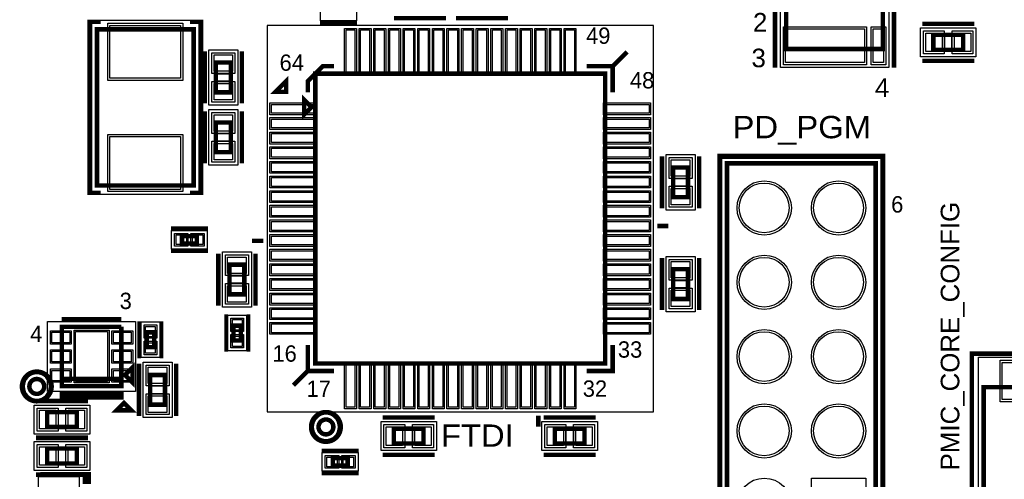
# Model space of a CAD drawing. Extents: x -10 to 137, y -32 to 198.
# Tile 22 of 83: x 7 to 41, y 34 to 50. Entities that reach past the tile are written whole.
import ezdxf

# ---------------------------------------------------------------- set-up
doc = ezdxf.new("R2010")
doc.units = 0
for name, color, linetype in [('BG_SILKSCREEN_TOP', 7, 'CONTINUOUS'), ('PG_ASSEMBLY_TOP', 120, 'CONTINUOUS'), ('PG_DFA_BOUND_TOP', 95, 'CONTINUOUS'), ('PG_PLACE_BOUND_TOP', 23, 'CONTINUOUS'), ('PG_SILKSCREEN_TOP', 7, 'CONTINUOUS'), ('PIN_PASTEMASK_TOP', 212, 'CONTINUOUS'), ('PIN_SOLDERMASK_TOP', 2, 'CONTINUOUS'), ('PIN_TOP', 3, 'CONTINUOUS'), ('VKO_TOP', 243, 'CONTINUOUS')]:
    doc.layers.add(name, color=color, linetype=linetype)

msp = doc.modelspace()

# ---------------------------------------------------------------- linework, layer by layer
at = {"layer": 'PG_ASSEMBLY_TOP', "const_width": 0.1524}
for points in [[(33.43148, 50.571146), (33.43148, 48.793146), (36.73348, 48.793146), (36.73348, 50.571146), (33.43148, 50.571146)], [(9.882632, 49.466246), (9.882632, 44.132246), (13.184632, 44.132246), (13.184632, 49.466246), (9.882632, 49.466246)], [(39.474648, 49.276508), (38.458648, 49.276508), (38.458648, 48.768508), (39.474648, 48.768508), (39.474648, 49.276508)], [(14.454632, 47.314612), (14.454632, 48.330612), (13.946632, 48.330612), (13.946632, 47.314612), (14.454632, 47.314612)], [(17.341596, 38.047422), (27.247596, 38.047422), (27.247596, 47.953422), (17.341596, 47.953422), (17.341596, 38.047422)], [(17.214596, 46.810422), (16.960596, 47.064422), (16.960596, 46.556422), (17.214596, 46.810422)], [(13.946632, 46.28388), (13.946632, 45.26788), (14.454632, 45.26788), (14.454632, 46.28388), (13.946632, 46.28388)], [(29.56941, 44.74845), (29.56941, 43.73245), (30.07741, 43.73245), (30.07741, 44.74845), (29.56941, 44.74845)], [(31.409894, 31.680404), (31.409894, 44.888404), (36.489894, 44.888404), (36.489894, 31.680404), (31.409894, 31.680404)], [(12.788392, 42.14876), (13.296392, 42.14876), (13.296392, 42.40276), (12.788392, 42.40276), (12.788392, 42.14876)], [(14.918182, 40.409622), (14.918182, 41.425622), (14.410182, 41.425622), (14.410182, 40.409622), (14.918182, 40.409622)], [(30.07741, 40.252396), (30.07741, 41.268396), (29.56941, 41.268396), (29.56941, 40.252396), (30.07741, 40.252396)], [(8.68172, 37.52469), (10.71372, 37.52469), (10.71372, 39.30269)], [(10.71372, 39.30269), (8.68172, 39.30269), (8.68172, 37.27069), (10.71372, 37.27069), (10.71372, 37.52469), (8.68172, 37.52469)], [(14.801596, 38.834822), (14.801596, 39.342822), (14.547596, 39.342822), (14.547596, 38.834822), (14.801596, 38.834822)], [(11.5824, 39.11219), (11.5824, 38.60419), (11.8364, 38.60419), (11.8364, 39.11219), (11.5824, 39.11219)], [(10.84072, 37.65169), (11.09472, 37.39769), (11.09472, 37.90569), (10.84072, 37.65169)], [(11.69924, 37.65677), (11.69924, 36.64077), (12.20724, 36.64077), (12.20724, 37.65677), (11.69924, 37.65677)], [(45.258228, 37.239702), (40.178228, 37.239702), (40.178228, 32.159702), (45.258228, 32.159702), (45.258228, 37.239702)], [(9.194546, 36.384992), (8.178546, 36.384992), (8.178546, 35.876992), (9.194546, 35.876992), (9.194546, 36.384992)], [(21.04263, 35.819588), (20.02663, 35.819588), (20.02663, 35.311588), (21.04263, 35.311588), (21.04263, 35.819588)], [(26.542492, 35.819588), (25.526492, 35.819588), (25.526492, 35.311588), (26.542492, 35.311588), (26.542492, 35.819588)], [(9.194546, 35.140392), (8.178546, 35.140392), (8.178546, 34.632392), (9.194546, 34.632392), (9.194546, 35.140392)], [(18.446496, 34.81197), (17.938496, 34.81197), (17.938496, 34.55797), (18.446496, 34.55797), (18.446496, 34.81197)]]:
    msp.add_lwpolyline(points, dxfattribs=at)
for points in [[(8.080756, 37.26434, 1), (7.572756, 37.26434, 1), (8.080756, 37.26434)], [(17.960086, 35.880294, 1), (17.452086, 35.880294, 1), (17.960086, 35.880294)]]:
    msp.add_lwpolyline(points, format="xyb", dxfattribs=at)
at = {"layer": 'PG_DFA_BOUND_TOP'}
for points in [[(33.23336, 51.2064), (36.938204, 51.2064), (36.938204, 48.157892), (33.23336, 48.157892)], [(18.7452, 50.388266), (18.7452, 49.753266), (17.524984, 49.753266), (17.524984, 50.388266)], [(9.704832, 49.778666), (13.362432, 49.778666), (13.362432, 43.819826), (9.704832, 43.819826)], [(15.692882, 49.602136), (15.692882, 36.398708), (28.89631, 36.398708), (28.89631, 49.602136)], [(39.913814, 49.517808), (39.913814, 48.527208), (38.019482, 48.527208), (38.019482, 49.517808)], [(13.705332, 48.769778), (14.695932, 48.769778), (14.695932, 46.875446), (13.705332, 46.875446)], [(13.705332, 46.723046), (14.695932, 46.723046), (14.695932, 44.828714), (13.705332, 44.828714)], [(29.32811, 45.187616), (30.31871, 45.187616), (30.31871, 43.293284), (29.32811, 43.293284)], [(36.667694, 31.502604), (31.232094, 31.502604), (31.232094, 45.066204), (36.667694, 45.066204)], [(12.432284, 42.59326), (13.6525, 42.59326), (13.6525, 41.95826), (12.432284, 41.95826)], [(15.159482, 39.970456), (14.168882, 39.970456), (14.168882, 41.864788), (15.159482, 41.864788)], [(29.32811, 41.707562), (30.31871, 41.707562), (30.31871, 39.81323), (29.32811, 39.81323)], [(14.357096, 39.69893), (14.992096, 39.69893), (14.992096, 38.478714), (14.357096, 38.478714)], [(11.204956, 39.48049), (11.204956, 37.09289), (8.190484, 37.09289), (8.190484, 39.48049)], [(11.3919, 39.468298), (12.0269, 39.468298), (12.0269, 38.248082), (11.3919, 38.248082)], [(11.45794, 38.095936), (12.44854, 38.095936), (12.44854, 36.201604), (11.45794, 36.201604)], [(45.436028, 38.26256), (45.436028, 31.136844), (40.000428, 31.136844), (40.000428, 38.26256)], [(9.633712, 36.626292), (9.633712, 35.635692), (7.73938, 35.635692), (7.73938, 36.626292)], [(19.587464, 36.060888), (21.481796, 36.060888), (21.481796, 35.070288), (19.587464, 35.070288)], [(25.087326, 36.060888), (26.981658, 36.060888), (26.981658, 35.070288), (25.087326, 35.070288)], [(9.633712, 35.381692), (9.633712, 34.391092), (7.73938, 34.391092), (7.73938, 35.381692)], [(18.802604, 35.00247), (18.802604, 34.36747), (17.582388, 34.36747), (17.582388, 35.00247)], [(9.276842, 34.189924), (9.276842, 33.072324), (7.88543, 33.072324), (7.88543, 34.189924)]]:
    msp.add_lwpolyline(points, close=True, dxfattribs=at)
for points in [[(8.258556, 37.26434, 1), (7.394956, 37.26434, 1)], [(18.137886, 35.880294, 1), (17.274286, 35.880294, 1)]]:
    msp.add_lwpolyline(points, format="xyb", close=True, dxfattribs=at)
at = {"layer": 'PG_PLACE_BOUND_TOP'}
for points in [[(36.73348, 50.571146), (33.43148, 50.571146), (33.43148, 48.793146), (36.73348, 48.793146)], [(9.882632, 49.466246), (13.184632, 49.466246), (13.184632, 44.132246), (9.882632, 44.132246)], [(39.474648, 49.276508), (38.458648, 49.276508), (38.458648, 48.768508), (39.474648, 48.768508)], [(13.946632, 48.330612), (14.454632, 48.330612), (14.454632, 47.314612), (13.946632, 47.314612)], [(13.946632, 46.28388), (14.454632, 46.28388), (14.454632, 45.26788), (13.946632, 45.26788)], [(29.56941, 44.74845), (30.07741, 44.74845), (30.07741, 43.73245), (29.56941, 43.73245)], [(31.409894, 31.680404), (36.489894, 31.680404), (36.489894, 44.888404), (31.409894, 44.888404)], [(12.788392, 42.40276), (13.296392, 42.40276), (13.296392, 42.14876), (12.788392, 42.14876)], [(14.918182, 40.409622), (14.410182, 40.409622), (14.410182, 41.425622), (14.918182, 41.425622)], [(29.56941, 41.268396), (30.07741, 41.268396), (30.07741, 40.252396), (29.56941, 40.252396)], [(10.71372, 39.30269), (8.68172, 39.30269), (8.68172, 37.27069), (10.71372, 37.27069)], [(11.5824, 39.11219), (11.5824, 38.60419), (11.8364, 38.60419), (11.8364, 39.11219)], [(14.547596, 39.342822), (14.801596, 39.342822), (14.801596, 38.834822), (14.547596, 38.834822)], [(11.69924, 37.65677), (11.69924, 36.64077), (12.20724, 36.64077), (12.20724, 37.65677)], [(45.258228, 37.239702), (40.178228, 37.239702), (40.178228, 32.159702), (45.258228, 32.159702)], [(9.194546, 36.384992), (8.178546, 36.384992), (8.178546, 35.876992), (9.194546, 35.876992)], [(20.02663, 35.819588), (21.04263, 35.819588), (21.04263, 35.311588), (20.02663, 35.311588)], [(25.526492, 35.819588), (26.542492, 35.819588), (26.542492, 35.311588), (25.526492, 35.311588)], [(9.194546, 35.140392), (8.178546, 35.140392), (8.178546, 34.632392), (9.194546, 34.632392)], [(18.446496, 34.81197), (17.938496, 34.81197), (17.938496, 34.55797), (18.446496, 34.55797)]]:
    msp.add_lwpolyline(points, close=True, dxfattribs=at)
for points in [[(8.080756, 37.26434, 1), (7.572756, 37.26434, 1)], [(17.960086, 35.880294, 1), (17.452086, 35.880294, 1)]]:
    msp.add_lwpolyline(points, format="xyb", close=True, dxfattribs=at)
at = {"layer": 'PG_SILKSCREEN_TOP'}
for points, const_width in [([(33.05048, 51.206146), (33.05048, 48.158146)], 0.1524), ([(37.11448, 51.206146), (37.11448, 48.158146)], 0.1524), ([(10.009632, 49.720246), (9.628632, 49.720246), (9.628632, 43.878246), (10.009632, 43.878246)], 0.1524), ([(13.057632, 43.878246), (13.438632, 43.878246), (13.438632, 49.720246), (13.057632, 49.720246)], 0.1524), ([(20.031202, 49.852326), (21.809202, 49.852326)], 0.1524), ([(23.923498, 49.852326), (22.145498, 49.852326)], 0.1524), ([(18.770092, 49.689766), (17.500092, 49.689766)], 0.1524), ([(39.855648, 49.657508), (38.077648, 49.657508)], 0.1524), ([(39.855648, 49.657508), (38.077648, 49.657508)], 0.1524), ([(13.565632, 46.933612), (13.565632, 48.711612)], 0.1524), ([(14.835632, 46.933612), (14.835632, 48.711612)], 0.1524), ([(27.501596, 48.207422), (27.99461, 48.700436)], 0.1524), ([(39.855648, 48.387508), (38.077648, 48.387508)], 0.1524), ([(17.087596, 47.318422), (17.087596, 47.699422), (17.595596, 48.207422), (17.976596, 48.207422)], 0.1524), ([(26.612596, 48.207422), (27.501596, 48.207422), (27.501596, 47.318422)], 0.1524), ([(16.345154, 47.331884), (16.345154, 47.691294), (15.985744, 47.331884), (16.345154, 47.331884)], 0.1524), ([(13.565632, 46.66488), (13.565632, 44.88688)], 0.1524), ([(14.835632, 46.66488), (14.835632, 44.88688)], 0.1524), ([(29.18841, 45.12945), (29.18841, 43.35145)], 0.1524), ([(30.45841, 45.12945), (30.45841, 43.35145)], 0.1524), ([(31.155894, 31.426404), (31.155894, 45.142404), (36.743894, 45.142404), (36.743894, 31.426404), (31.155894, 31.426404)], 0.1524), ([(12.407392, 42.65676), (13.677392, 42.65676)], 0.1524), ([(29.025596, 42.746422), (29.406596, 42.746422)], 0.1524), ([(15.563596, 42.238422), (15.182596, 42.238422)], 0.1524), ([(12.407392, 41.89476), (13.677392, 41.89476)], 0.1524), ([(14.029182, 40.028622), (14.029182, 41.806622)], 0.1524), ([(15.299182, 40.028622), (15.299182, 41.806622)], 0.1524), ([(29.18841, 39.871396), (29.18841, 41.649396)], 0.1524), ([(30.45841, 39.871396), (30.45841, 41.649396)], 0.1524), ([(14.293596, 38.453822), (14.293596, 39.723822)], 0.127), ([(15.055596, 38.453822), (15.055596, 39.723822)], 0.127), ([(10.71372, 39.55669), (8.68172, 39.55669)], 0.1524), ([(11.3284, 39.49319), (11.3284, 38.22319)], 0.127), ([(12.0904, 39.49319), (12.0904, 38.22319)], 0.127), ([(17.087596, 38.682422), (17.087596, 37.793422), (17.976596, 37.793422)], 0.1524), ([(26.612596, 37.793422), (27.501596, 37.793422), (27.501596, 38.682422)], 0.1524), ([(45.664628, 38.382702), (45.664628, 31.016702), (39.771828, 31.016702), (39.771828, 38.382702), (45.664628, 38.382702)], 0.1524), ([(11.31824, 38.03777), (11.31824, 36.25977)], 0.1524), ([(12.58824, 38.03777), (12.58824, 36.25977)], 0.1524), ([(17.087596, 37.793422), (16.594582, 37.300408)], 0.1524), ([(10.71372, 37.01669), (8.68172, 37.01669), (8.68172, 36.88969), (10.71372, 36.88969), (10.71372, 37.01669)], 0.1524), ([(9.575546, 36.765992), (7.797546, 36.765992)], 0.1524), ([(10.804144, 36.700206), (10.550144, 36.446206), (11.058144, 36.446206), (10.804144, 36.700206)], 0.1524), ([(24.961596, 36.269422), (24.961596, 35.888422)], 0.1524), ([(21.42363, 36.200588), (19.64563, 36.200588)], 0.1524), ([(26.923492, 36.200588), (25.145492, 36.200588)], 0.1524), ([(9.575546, 35.521392), (7.797546, 35.521392)], 0.1524), ([(9.575546, 35.495992), (7.797546, 35.495992)], 0.1524), ([(18.827496, 35.06597), (17.557496, 35.06597)], 0.1524), ([(21.42363, 34.930588), (19.64563, 34.930588)], 0.1524), ([(26.923492, 34.930588), (25.145492, 34.930588)], 0.1524), ([(9.575546, 34.251392), (7.797546, 34.251392)], 0.1524), ([(7.946136, 34.266124), (9.597136, 34.266124), (9.597136, 34.012124), (9.470136, 34.012124), (9.470136, 34.266124), (9.343136, 34.266124)], 0.1524), ([(18.827496, 34.30397), (17.557496, 34.30397)], 0.1524)]:
    msp.add_lwpolyline(points, dxfattribs=dict(at, const_width=const_width))
at = {"layer": 'PG_SILKSCREEN_TOP', "const_width": 0.1524}
for points in [[(8.334756, 37.26434, 1), (7.318756, 37.26434, 1), (8.334756, 37.26434)], [(18.214086, 35.880294, 1), (17.198086, 35.880294, 1), (18.214086, 35.880294)]]:
    msp.add_lwpolyline(points, format="xyb", dxfattribs=at)
at = {"layer": 'PIN_PASTEMASK_TOP'}
for points in [[(10.327132, 49.600866), (12.740132, 49.600866), (12.740132, 47.797466), (10.327132, 47.797466)], [(33.41116, 49.478692), (36.10356, 49.478692), (36.10356, 48.335692), (33.41116, 48.335692)], [(36.404804, 49.478692), (36.760404, 49.478692), (36.760404, 48.335692), (36.404804, 48.335692)], [(18.69694, 47.951136), (18.39214, 47.951136), (18.39214, 49.449736), (18.69694, 49.449736)], [(19.197066, 47.951136), (18.892266, 47.951136), (18.892266, 49.449736), (19.197066, 49.449736)], [(19.696938, 47.951136), (19.392138, 47.951136), (19.392138, 49.449736), (19.696938, 49.449736)], [(20.197064, 47.951136), (19.892264, 47.951136), (19.892264, 49.449736), (20.197064, 49.449736)], [(20.696936, 47.951136), (20.392136, 47.951136), (20.392136, 49.449736), (20.696936, 49.449736)], [(21.197062, 47.951136), (20.892262, 47.951136), (20.892262, 49.449736), (21.197062, 49.449736)], [(21.696934, 47.951136), (21.392134, 47.951136), (21.392134, 49.449736), (21.696934, 49.449736)], [(22.19706, 47.951136), (21.89226, 47.951136), (21.89226, 49.449736), (22.19706, 49.449736)], [(22.696932, 47.951136), (22.392132, 47.951136), (22.392132, 49.449736), (22.696932, 49.449736)], [(23.197058, 47.951136), (22.892258, 47.951136), (22.892258, 49.449736), (23.197058, 49.449736)], [(23.69693, 47.951136), (23.39213, 47.951136), (23.39213, 49.449736), (23.69693, 49.449736)], [(24.197056, 47.951136), (23.892256, 47.951136), (23.892256, 49.449736), (24.197056, 49.449736)], [(24.696928, 47.951136), (24.392128, 47.951136), (24.392128, 49.449736), (24.696928, 49.449736)], [(25.197054, 47.951136), (24.892254, 47.951136), (24.892254, 49.449736), (25.197054, 49.449736)], [(25.696926, 47.951136), (25.392126, 47.951136), (25.392126, 49.449736), (25.696926, 49.449736)], [(26.197052, 47.951136), (25.892252, 47.951136), (25.892252, 49.449736), (26.197052, 49.449736)], [(38.756082, 49.340008), (38.756082, 48.705008), (38.197282, 48.705008), (38.197282, 49.340008)], [(39.736014, 49.340008), (39.736014, 48.705008), (39.177214, 48.705008), (39.177214, 49.340008)], [(14.518132, 48.033178), (13.883132, 48.033178), (13.883132, 48.591978), (14.518132, 48.591978)], [(14.518132, 47.053246), (13.883132, 47.053246), (13.883132, 47.612046), (14.518132, 47.612046)], [(15.845282, 46.598078), (15.845282, 46.902878), (17.343882, 46.902878), (17.343882, 46.598078)], [(27.24531, 46.598078), (27.24531, 46.902878), (28.74391, 46.902878), (28.74391, 46.598078)], [(13.883132, 46.545246), (14.518132, 46.545246), (14.518132, 45.986446), (13.883132, 45.986446)], [(15.845282, 46.097952), (15.845282, 46.402752), (17.343882, 46.402752), (17.343882, 46.097952)], [(27.24531, 46.097952), (27.24531, 46.402752), (28.74391, 46.402752), (28.74391, 46.097952)], [(10.327132, 45.801026), (12.740132, 45.801026), (12.740132, 43.997626), (10.327132, 43.997626)], [(15.845282, 45.59808), (15.845282, 45.90288), (17.343882, 45.90288), (17.343882, 45.59808)], [(27.24531, 45.59808), (27.24531, 45.90288), (28.74391, 45.90288), (28.74391, 45.59808)], [(13.883132, 45.565314), (14.518132, 45.565314), (14.518132, 45.006514), (13.883132, 45.006514)], [(15.845282, 45.097954), (15.845282, 45.402754), (17.343882, 45.402754), (17.343882, 45.097954)], [(27.24531, 45.097954), (27.24531, 45.402754), (28.74391, 45.402754), (28.74391, 45.097954)], [(15.845282, 44.598082), (15.845282, 44.902882), (17.343882, 44.902882), (17.343882, 44.598082)], [(27.24531, 44.598082), (27.24531, 44.902882), (28.74391, 44.902882), (28.74391, 44.598082)], [(29.50591, 45.009816), (30.14091, 45.009816), (30.14091, 44.451016), (29.50591, 44.451016)], [(15.845282, 44.097956), (15.845282, 44.402756), (17.343882, 44.402756), (17.343882, 44.097956)], [(27.24531, 44.097956), (27.24531, 44.402756), (28.74391, 44.402756), (28.74391, 44.097956)], [(15.845282, 43.598084), (15.845282, 43.902884), (17.343882, 43.902884), (17.343882, 43.598084)], [(27.24531, 43.598084), (27.24531, 43.902884), (28.74391, 43.902884), (28.74391, 43.598084)], [(29.50591, 44.029884), (30.14091, 44.029884), (30.14091, 43.471084), (29.50591, 43.471084)], [(15.845282, 43.097958), (15.845282, 43.402758), (17.343882, 43.402758), (17.343882, 43.097958)], [(27.24531, 43.097958), (27.24531, 43.402758), (28.74391, 43.402758), (28.74391, 43.097958)], [(15.845282, 42.598086), (15.845282, 42.902886), (17.343882, 42.902886), (17.343882, 42.598086)], [(27.24531, 42.598086), (27.24531, 42.902886), (28.74391, 42.902886), (28.74391, 42.598086)], [(12.584684, 42.11066), (12.584684, 42.44086), (12.940284, 42.44086), (12.940284, 42.11066)], [(13.1445, 42.11066), (13.1445, 42.44086), (13.5001, 42.44086), (13.5001, 42.11066)], [(15.845282, 42.09796), (15.845282, 42.40276), (17.343882, 42.40276), (17.343882, 42.09796)], [(27.24531, 42.09796), (27.24531, 42.40276), (28.74391, 42.40276), (28.74391, 42.09796)], [(15.845282, 41.598088), (15.845282, 41.902888), (17.343882, 41.902888), (17.343882, 41.598088)], [(27.24531, 41.598088), (27.24531, 41.902888), (28.74391, 41.902888), (28.74391, 41.598088)], [(14.981682, 41.128188), (14.346682, 41.128188), (14.346682, 41.686988), (14.981682, 41.686988)], [(15.845282, 41.097962), (15.845282, 41.402762), (17.343882, 41.402762), (17.343882, 41.097962)], [(27.24531, 41.097962), (27.24531, 41.402762), (28.74391, 41.402762), (28.74391, 41.097962)], [(30.14091, 40.970962), (29.50591, 40.970962), (29.50591, 41.529762), (30.14091, 41.529762)], [(14.981682, 40.148256), (14.346682, 40.148256), (14.346682, 40.707056), (14.981682, 40.707056)], [(15.845282, 40.59809), (15.845282, 40.90289), (17.343882, 40.90289), (17.343882, 40.59809)], [(27.24531, 40.59809), (27.24531, 40.90289), (28.74391, 40.90289), (28.74391, 40.59809)], [(15.845282, 40.097964), (15.845282, 40.402764), (17.343882, 40.402764), (17.343882, 40.097964)], [(27.24531, 40.097964), (27.24531, 40.402764), (28.74391, 40.402764), (28.74391, 40.097964)], [(30.14091, 39.99103), (29.50591, 39.99103), (29.50591, 40.54983), (30.14091, 40.54983)], [(15.845282, 39.598092), (15.845282, 39.902892), (17.343882, 39.902892), (17.343882, 39.598092)], [(27.24531, 39.598092), (27.24531, 39.902892), (28.74391, 39.902892), (28.74391, 39.598092)], [(14.839696, 39.19093), (14.509496, 39.19093), (14.509496, 39.54653), (14.839696, 39.54653)], [(15.845282, 39.097966), (15.845282, 39.402766), (17.343882, 39.402766), (17.343882, 39.097966)], [(27.24531, 39.097966), (27.24531, 39.402766), (28.74391, 39.402766), (28.74391, 39.097966)], [(8.952484, 39.114476), (8.952484, 38.758876), (8.342884, 38.758876), (8.342884, 39.114476)], [(10.24382, 39.13759), (10.24382, 37.43579), (9.15162, 37.43579), (9.15162, 39.13759)], [(11.052556, 39.114476), (11.052556, 38.758876), (10.442956, 38.758876), (10.442956, 39.114476)], [(11.5443, 39.315898), (11.8745, 39.315898), (11.8745, 38.960298), (11.5443, 38.960298)], [(11.5443, 38.756082), (11.8745, 38.756082), (11.8745, 38.400482), (11.5443, 38.400482)], [(14.839696, 38.631114), (14.509496, 38.631114), (14.509496, 38.986714), (14.839696, 38.986714)], [(8.952484, 38.46449), (8.952484, 38.10889), (8.342884, 38.10889), (8.342884, 38.46449)], [(11.052556, 38.46449), (11.052556, 38.10889), (10.442956, 38.10889), (10.442956, 38.46449)], [(18.69694, 36.551108), (18.39214, 36.551108), (18.39214, 38.049708), (18.69694, 38.049708)], [(19.197066, 36.551108), (18.892266, 36.551108), (18.892266, 38.049708), (19.197066, 38.049708)], [(19.696938, 36.551108), (19.392138, 36.551108), (19.392138, 38.049708), (19.696938, 38.049708)], [(20.197064, 36.551108), (19.892264, 36.551108), (19.892264, 38.049708), (20.197064, 38.049708)], [(20.696936, 36.551108), (20.392136, 36.551108), (20.392136, 38.049708), (20.696936, 38.049708)], [(21.197062, 36.551108), (20.892262, 36.551108), (20.892262, 38.049708), (21.197062, 38.049708)], [(21.696934, 36.551108), (21.392134, 36.551108), (21.392134, 38.049708), (21.696934, 38.049708)], [(22.19706, 36.551108), (21.89226, 36.551108), (21.89226, 38.049708), (22.19706, 38.049708)], [(22.696932, 36.551108), (22.392132, 36.551108), (22.392132, 38.049708), (22.696932, 38.049708)], [(23.197058, 36.551108), (22.892258, 36.551108), (22.892258, 38.049708), (23.197058, 38.049708)], [(23.69693, 36.551108), (23.39213, 36.551108), (23.39213, 38.049708), (23.69693, 38.049708)], [(24.197056, 36.551108), (23.892256, 36.551108), (23.892256, 38.049708), (24.197056, 38.049708)], [(24.696928, 36.551108), (24.392128, 36.551108), (24.392128, 38.049708), (24.696928, 38.049708)], [(25.197054, 36.551108), (24.892254, 36.551108), (24.892254, 38.049708), (25.197054, 38.049708)], [(25.696926, 36.551108), (25.392126, 36.551108), (25.392126, 38.049708), (25.696926, 38.049708)], [(26.197052, 36.551108), (25.892252, 36.551108), (25.892252, 38.049708), (26.197052, 38.049708)], [(42.083228, 38.08476), (42.083228, 36.81476), (40.813228, 36.81476), (40.813228, 38.08476)], [(8.952484, 37.814504), (8.952484, 37.458904), (8.342884, 37.458904), (8.342884, 37.814504)], [(11.052556, 37.814504), (11.052556, 37.458904), (10.442956, 37.458904), (10.442956, 37.814504)], [(11.63574, 37.918136), (12.27074, 37.918136), (12.27074, 37.359336), (11.63574, 37.359336)], [(11.63574, 36.938204), (12.27074, 36.938204), (12.27074, 36.379404), (11.63574, 36.379404)], [(8.47598, 36.448492), (8.47598, 35.813492), (7.91718, 35.813492), (7.91718, 36.448492)], [(9.455912, 36.448492), (9.455912, 35.813492), (8.897112, 35.813492), (8.897112, 36.448492)], [(20.324064, 35.883088), (20.324064, 35.248088), (19.765264, 35.248088), (19.765264, 35.883088)], [(21.303996, 35.883088), (21.303996, 35.248088), (20.745196, 35.248088), (20.745196, 35.883088)], [(25.823926, 35.883088), (25.823926, 35.248088), (25.265126, 35.248088), (25.265126, 35.883088)], [(26.803858, 35.883088), (26.803858, 35.248088), (26.245058, 35.248088), (26.245058, 35.883088)], [(8.47598, 35.203892), (8.47598, 34.568892), (7.91718, 34.568892), (7.91718, 35.203892)], [(9.455912, 35.203892), (9.455912, 34.568892), (8.897112, 34.568892), (8.897112, 35.203892)], [(18.090388, 34.85007), (18.090388, 34.51987), (17.734788, 34.51987), (17.734788, 34.85007)], [(18.650204, 34.85007), (18.650204, 34.51987), (18.294604, 34.51987), (18.294604, 34.85007)]]:
    msp.add_lwpolyline(points, close=True, dxfattribs=at)
at = {"layer": 'PIN_SOLDERMASK_TOP'}
for points in [[(10.250932, 49.677066), (12.816332, 49.677066), (12.816332, 47.721266), (10.250932, 47.721266)], [(18.74774, 47.900336), (18.34134, 47.900336), (18.34134, 49.500536), (18.74774, 49.500536)], [(19.247866, 47.900336), (18.841466, 47.900336), (18.841466, 49.500536), (19.247866, 49.500536)], [(19.747738, 47.900336), (19.341338, 47.900336), (19.341338, 49.500536), (19.747738, 49.500536)], [(20.247864, 47.900336), (19.841464, 47.900336), (19.841464, 49.500536), (20.247864, 49.500536)], [(20.747736, 47.900336), (20.341336, 47.900336), (20.341336, 49.500536), (20.747736, 49.500536)], [(21.247862, 47.900336), (20.841462, 47.900336), (20.841462, 49.500536), (21.247862, 49.500536)], [(21.747734, 47.900336), (21.341334, 47.900336), (21.341334, 49.500536), (21.747734, 49.500536)], [(22.24786, 47.900336), (21.84146, 47.900336), (21.84146, 49.500536), (22.24786, 49.500536)], [(22.747732, 47.900336), (22.341332, 47.900336), (22.341332, 49.500536), (22.747732, 49.500536)], [(23.247858, 47.900336), (22.841458, 47.900336), (22.841458, 49.500536), (23.247858, 49.500536)], [(23.74773, 47.900336), (23.34133, 47.900336), (23.34133, 49.500536), (23.74773, 49.500536)], [(24.247856, 47.900336), (23.841456, 47.900336), (23.841456, 49.500536), (24.247856, 49.500536)], [(24.747728, 47.900336), (24.341328, 47.900336), (24.341328, 49.500536), (24.747728, 49.500536)], [(25.247854, 47.900336), (24.841454, 47.900336), (24.841454, 49.500536), (25.247854, 49.500536)], [(25.747726, 47.900336), (25.341326, 47.900336), (25.341326, 49.500536), (25.747726, 49.500536)], [(26.247852, 47.900336), (25.841452, 47.900336), (25.841452, 49.500536), (26.247852, 49.500536)], [(33.33496, 49.554892), (36.17976, 49.554892), (36.17976, 48.259492), (33.33496, 48.259492)], [(36.328604, 49.554892), (36.836604, 49.554892), (36.836604, 48.259492), (36.328604, 48.259492)], [(38.832282, 49.416208), (38.832282, 48.628808), (38.121082, 48.628808), (38.121082, 49.416208)], [(39.812214, 49.416208), (39.812214, 48.628808), (39.101014, 48.628808), (39.101014, 49.416208)], [(14.594332, 47.956978), (13.806932, 47.956978), (13.806932, 48.668178), (14.594332, 48.668178)], [(14.594332, 46.977046), (13.806932, 46.977046), (13.806932, 47.688246), (14.594332, 47.688246)], [(15.794482, 46.547278), (15.794482, 46.953678), (17.394682, 46.953678), (17.394682, 46.547278)], [(27.19451, 46.547278), (27.19451, 46.953678), (28.79471, 46.953678), (28.79471, 46.547278)], [(13.806932, 46.621446), (14.594332, 46.621446), (14.594332, 45.910246), (13.806932, 45.910246)], [(15.794482, 46.047152), (15.794482, 46.453552), (17.394682, 46.453552), (17.394682, 46.047152)], [(27.19451, 46.047152), (27.19451, 46.453552), (28.79471, 46.453552), (28.79471, 46.047152)], [(10.250932, 45.877226), (12.816332, 45.877226), (12.816332, 43.921426), (10.250932, 43.921426)], [(15.794482, 45.54728), (15.794482, 45.95368), (17.394682, 45.95368), (17.394682, 45.54728)], [(27.19451, 45.54728), (27.19451, 45.95368), (28.79471, 45.95368), (28.79471, 45.54728)], [(13.806932, 45.641514), (14.594332, 45.641514), (14.594332, 44.930314), (13.806932, 44.930314)], [(15.794482, 45.047154), (15.794482, 45.453554), (17.394682, 45.453554), (17.394682, 45.047154)], [(27.19451, 45.047154), (27.19451, 45.453554), (28.79471, 45.453554), (28.79471, 45.047154)], [(29.42971, 45.086016), (30.21711, 45.086016), (30.21711, 44.374816), (29.42971, 44.374816)], [(15.794482, 44.547282), (15.794482, 44.953682), (17.394682, 44.953682), (17.394682, 44.547282)], [(27.19451, 44.547282), (27.19451, 44.953682), (28.79471, 44.953682), (28.79471, 44.547282)], [(15.794482, 44.047156), (15.794482, 44.453556), (17.394682, 44.453556), (17.394682, 44.047156)], [(27.19451, 44.047156), (27.19451, 44.453556), (28.79471, 44.453556), (28.79471, 44.047156)], [(29.42971, 44.106084), (30.21711, 44.106084), (30.21711, 43.394884), (29.42971, 43.394884)], [(15.794482, 43.547284), (15.794482, 43.953684), (17.394682, 43.953684), (17.394682, 43.547284)], [(27.19451, 43.547284), (27.19451, 43.953684), (28.79471, 43.953684), (28.79471, 43.547284)], [(15.794482, 43.047158), (15.794482, 43.453558), (17.394682, 43.453558), (17.394682, 43.047158)], [(27.19451, 43.047158), (27.19451, 43.453558), (28.79471, 43.453558), (28.79471, 43.047158)], [(15.794482, 42.547286), (15.794482, 42.953686), (17.394682, 42.953686), (17.394682, 42.547286)], [(27.19451, 42.547286), (27.19451, 42.953686), (28.79471, 42.953686), (28.79471, 42.547286)], [(12.533884, 42.05986), (12.533884, 42.49166), (12.991084, 42.49166), (12.991084, 42.05986)], [(13.0937, 42.05986), (13.0937, 42.49166), (13.5509, 42.49166), (13.5509, 42.05986)], [(15.794482, 42.04716), (15.794482, 42.45356), (17.394682, 42.45356), (17.394682, 42.04716)], [(27.19451, 42.04716), (27.19451, 42.45356), (28.79471, 42.45356), (28.79471, 42.04716)], [(15.057882, 41.051988), (14.270482, 41.051988), (14.270482, 41.763188), (15.057882, 41.763188)], [(15.794482, 41.547288), (15.794482, 41.953688), (17.394682, 41.953688), (17.394682, 41.547288)], [(27.19451, 41.547288), (27.19451, 41.953688), (28.79471, 41.953688), (28.79471, 41.547288)], [(15.794482, 41.047162), (15.794482, 41.453562), (17.394682, 41.453562), (17.394682, 41.047162)], [(27.19451, 41.047162), (27.19451, 41.453562), (28.79471, 41.453562), (28.79471, 41.047162)], [(30.21711, 40.894762), (29.42971, 40.894762), (29.42971, 41.605962), (30.21711, 41.605962)], [(15.057882, 40.072056), (14.270482, 40.072056), (14.270482, 40.783256), (15.057882, 40.783256)], [(15.794482, 40.54729), (15.794482, 40.95369), (17.394682, 40.95369), (17.394682, 40.54729)], [(27.19451, 40.54729), (27.19451, 40.95369), (28.79471, 40.95369), (28.79471, 40.54729)], [(15.794482, 40.047164), (15.794482, 40.453564), (17.394682, 40.453564), (17.394682, 40.047164)], [(27.19451, 40.047164), (27.19451, 40.453564), (28.79471, 40.453564), (28.79471, 40.047164)], [(30.21711, 39.91483), (29.42971, 39.91483), (29.42971, 40.62603), (30.21711, 40.62603)], [(15.794482, 39.547292), (15.794482, 39.953692), (17.394682, 39.953692), (17.394682, 39.547292)], [(27.19451, 39.547292), (27.19451, 39.953692), (28.79471, 39.953692), (28.79471, 39.547292)], [(11.4935, 39.366698), (11.9253, 39.366698), (11.9253, 38.909498), (11.4935, 38.909498)], [(14.890496, 39.14013), (14.458696, 39.14013), (14.458696, 39.59733), (14.890496, 39.59733)], [(15.794482, 39.047166), (15.794482, 39.453566), (17.394682, 39.453566), (17.394682, 39.047166)], [(27.19451, 39.047166), (27.19451, 39.453566), (28.79471, 39.453566), (28.79471, 39.047166)], [(9.003284, 39.165276), (9.003284, 38.708076), (8.292084, 38.708076), (8.292084, 39.165276)], [(10.29462, 39.18839), (10.29462, 37.38499), (9.10082, 37.38499), (9.10082, 39.18839)], [(11.103356, 39.165276), (11.103356, 38.708076), (10.392156, 38.708076), (10.392156, 39.165276)], [(14.890496, 38.580314), (14.458696, 38.580314), (14.458696, 39.037514), (14.890496, 39.037514)], [(11.4935, 38.806882), (11.9253, 38.806882), (11.9253, 38.349682), (11.4935, 38.349682)], [(9.003284, 38.51529), (9.003284, 38.05809), (8.292084, 38.05809), (8.292084, 38.51529)], [(11.103356, 38.51529), (11.103356, 38.05809), (10.392156, 38.05809), (10.392156, 38.51529)], [(18.74774, 36.500308), (18.34134, 36.500308), (18.34134, 38.100508), (18.74774, 38.100508)], [(19.247866, 36.500308), (18.841466, 36.500308), (18.841466, 38.100508), (19.247866, 38.100508)], [(19.747738, 36.500308), (19.341338, 36.500308), (19.341338, 38.100508), (19.747738, 38.100508)], [(20.247864, 36.500308), (19.841464, 36.500308), (19.841464, 38.100508), (20.247864, 38.100508)], [(20.747736, 36.500308), (20.341336, 36.500308), (20.341336, 38.100508), (20.747736, 38.100508)], [(21.247862, 36.500308), (20.841462, 36.500308), (20.841462, 38.100508), (21.247862, 38.100508)], [(21.747734, 36.500308), (21.341334, 36.500308), (21.341334, 38.100508), (21.747734, 38.100508)], [(22.24786, 36.500308), (21.84146, 36.500308), (21.84146, 38.100508), (22.24786, 38.100508)], [(22.747732, 36.500308), (22.341332, 36.500308), (22.341332, 38.100508), (22.747732, 38.100508)], [(23.247858, 36.500308), (22.841458, 36.500308), (22.841458, 38.100508), (23.247858, 38.100508)], [(23.74773, 36.500308), (23.34133, 36.500308), (23.34133, 38.100508), (23.74773, 38.100508)], [(24.247856, 36.500308), (23.841456, 36.500308), (23.841456, 38.100508), (24.247856, 38.100508)], [(24.747728, 36.500308), (24.341328, 36.500308), (24.341328, 38.100508), (24.747728, 38.100508)], [(25.247854, 36.500308), (24.841454, 36.500308), (24.841454, 38.100508), (25.247854, 38.100508)], [(25.747726, 36.500308), (25.341326, 36.500308), (25.341326, 38.100508), (25.747726, 38.100508)], [(26.247852, 36.500308), (25.841452, 36.500308), (25.841452, 38.100508), (26.247852, 38.100508)], [(42.159428, 38.16096), (42.159428, 36.73856), (40.737028, 36.73856), (40.737028, 38.16096)], [(9.003284, 37.865304), (9.003284, 37.408104), (8.292084, 37.408104), (8.292084, 37.865304)], [(11.103356, 37.865304), (11.103356, 37.408104), (10.392156, 37.408104), (10.392156, 37.865304)], [(11.55954, 37.994336), (12.34694, 37.994336), (12.34694, 37.283136), (11.55954, 37.283136)], [(11.55954, 37.014404), (12.34694, 37.014404), (12.34694, 36.303204), (11.55954, 36.303204)], [(8.55218, 36.524692), (8.55218, 35.737292), (7.84098, 35.737292), (7.84098, 36.524692)], [(9.532112, 36.524692), (9.532112, 35.737292), (8.820912, 35.737292), (8.820912, 36.524692)], [(20.400264, 35.959288), (20.400264, 35.171888), (19.689064, 35.171888), (19.689064, 35.959288)], [(21.380196, 35.959288), (21.380196, 35.171888), (20.668996, 35.171888), (20.668996, 35.959288)], [(25.900126, 35.959288), (25.900126, 35.171888), (25.188926, 35.171888), (25.188926, 35.959288)], [(26.880058, 35.959288), (26.880058, 35.171888), (26.168858, 35.171888), (26.168858, 35.959288)], [(8.55218, 35.280092), (8.55218, 34.492692), (7.84098, 34.492692), (7.84098, 35.280092)], [(9.532112, 35.280092), (9.532112, 34.492692), (8.820912, 34.492692), (8.820912, 35.280092)], [(18.141188, 34.90087), (18.141188, 34.46907), (17.683988, 34.46907), (17.683988, 34.90087)], [(18.701004, 34.90087), (18.701004, 34.46907), (18.243804, 34.46907), (18.243804, 34.90087)], [(36.146994, 32.277304), (34.292794, 32.277304), (34.292794, 34.131504), (36.146994, 34.131504)]]:
    msp.add_lwpolyline(points, close=True, dxfattribs=at)
for centre, radius in [((32.679894, 43.364404), 0.9271), ((35.219894, 43.364404), 0.9271), ((32.679894, 40.824404), 0.9271), ((35.219894, 40.824404), 0.9271), ((32.679894, 38.284404), 0.9271), ((35.219894, 38.284404), 0.9271), ((7.826756, 37.26434), 0.2794), ((32.679894, 35.744404), 0.9271), ((35.219894, 35.744404), 0.9271), ((17.706086, 35.880294), 0.2794), ((32.679894, 33.204404), 0.9271)]:
    msp.add_circle(centre, radius, dxfattribs=at)
at = {"layer": 'PIN_TOP'}
for points in [[(10.327132, 49.600866), (12.740132, 49.600866), (12.740132, 47.797466), (10.327132, 47.797466)], [(33.41116, 49.478692), (36.10356, 49.478692), (36.10356, 48.335692), (33.41116, 48.335692)], [(36.404804, 49.478692), (36.760404, 49.478692), (36.760404, 48.335692), (36.404804, 48.335692)], [(18.69694, 47.951136), (18.39214, 47.951136), (18.39214, 49.449736), (18.69694, 49.449736)], [(19.197066, 47.951136), (18.892266, 47.951136), (18.892266, 49.449736), (19.197066, 49.449736)], [(19.696938, 47.951136), (19.392138, 47.951136), (19.392138, 49.449736), (19.696938, 49.449736)], [(20.197064, 47.951136), (19.892264, 47.951136), (19.892264, 49.449736), (20.197064, 49.449736)], [(20.696936, 47.951136), (20.392136, 47.951136), (20.392136, 49.449736), (20.696936, 49.449736)], [(21.197062, 47.951136), (20.892262, 47.951136), (20.892262, 49.449736), (21.197062, 49.449736)], [(21.696934, 47.951136), (21.392134, 47.951136), (21.392134, 49.449736), (21.696934, 49.449736)], [(22.19706, 47.951136), (21.89226, 47.951136), (21.89226, 49.449736), (22.19706, 49.449736)], [(22.696932, 47.951136), (22.392132, 47.951136), (22.392132, 49.449736), (22.696932, 49.449736)], [(23.197058, 47.951136), (22.892258, 47.951136), (22.892258, 49.449736), (23.197058, 49.449736)], [(23.69693, 47.951136), (23.39213, 47.951136), (23.39213, 49.449736), (23.69693, 49.449736)], [(24.197056, 47.951136), (23.892256, 47.951136), (23.892256, 49.449736), (24.197056, 49.449736)], [(24.696928, 47.951136), (24.392128, 47.951136), (24.392128, 49.449736), (24.696928, 49.449736)], [(25.197054, 47.951136), (24.892254, 47.951136), (24.892254, 49.449736), (25.197054, 49.449736)], [(25.696926, 47.951136), (25.392126, 47.951136), (25.392126, 49.449736), (25.696926, 49.449736)], [(26.197052, 47.951136), (25.892252, 47.951136), (25.892252, 49.449736), (26.197052, 49.449736)], [(38.756082, 49.340008), (38.756082, 48.705008), (38.197282, 48.705008), (38.197282, 49.340008)], [(39.736014, 49.340008), (39.736014, 48.705008), (39.177214, 48.705008), (39.177214, 49.340008)], [(14.518132, 48.033178), (13.883132, 48.033178), (13.883132, 48.591978), (14.518132, 48.591978)], [(14.518132, 47.053246), (13.883132, 47.053246), (13.883132, 47.612046), (14.518132, 47.612046)], [(15.845282, 46.598078), (15.845282, 46.902878), (17.343882, 46.902878), (17.343882, 46.598078)], [(27.24531, 46.598078), (27.24531, 46.902878), (28.74391, 46.902878), (28.74391, 46.598078)], [(13.883132, 46.545246), (14.518132, 46.545246), (14.518132, 45.986446), (13.883132, 45.986446)], [(15.845282, 46.097952), (15.845282, 46.402752), (17.343882, 46.402752), (17.343882, 46.097952)], [(27.24531, 46.097952), (27.24531, 46.402752), (28.74391, 46.402752), (28.74391, 46.097952)], [(10.327132, 45.801026), (12.740132, 45.801026), (12.740132, 43.997626), (10.327132, 43.997626)], [(15.845282, 45.59808), (15.845282, 45.90288), (17.343882, 45.90288), (17.343882, 45.59808)], [(27.24531, 45.59808), (27.24531, 45.90288), (28.74391, 45.90288), (28.74391, 45.59808)], [(13.883132, 45.565314), (14.518132, 45.565314), (14.518132, 45.006514), (13.883132, 45.006514)], [(15.845282, 45.097954), (15.845282, 45.402754), (17.343882, 45.402754), (17.343882, 45.097954)], [(27.24531, 45.097954), (27.24531, 45.402754), (28.74391, 45.402754), (28.74391, 45.097954)], [(15.845282, 44.598082), (15.845282, 44.902882), (17.343882, 44.902882), (17.343882, 44.598082)], [(27.24531, 44.598082), (27.24531, 44.902882), (28.74391, 44.902882), (28.74391, 44.598082)], [(29.50591, 45.009816), (30.14091, 45.009816), (30.14091, 44.451016), (29.50591, 44.451016)], [(15.845282, 44.097956), (15.845282, 44.402756), (17.343882, 44.402756), (17.343882, 44.097956)], [(27.24531, 44.097956), (27.24531, 44.402756), (28.74391, 44.402756), (28.74391, 44.097956)], [(15.845282, 43.598084), (15.845282, 43.902884), (17.343882, 43.902884), (17.343882, 43.598084)], [(27.24531, 43.598084), (27.24531, 43.902884), (28.74391, 43.902884), (28.74391, 43.598084)], [(29.50591, 44.029884), (30.14091, 44.029884), (30.14091, 43.471084), (29.50591, 43.471084)], [(15.845282, 43.097958), (15.845282, 43.402758), (17.343882, 43.402758), (17.343882, 43.097958)], [(27.24531, 43.097958), (27.24531, 43.402758), (28.74391, 43.402758), (28.74391, 43.097958)], [(15.845282, 42.598086), (15.845282, 42.902886), (17.343882, 42.902886), (17.343882, 42.598086)], [(27.24531, 42.598086), (27.24531, 42.902886), (28.74391, 42.902886), (28.74391, 42.598086)], [(12.584684, 42.11066), (12.584684, 42.44086), (12.940284, 42.44086), (12.940284, 42.11066)], [(13.1445, 42.11066), (13.1445, 42.44086), (13.5001, 42.44086), (13.5001, 42.11066)], [(15.845282, 42.09796), (15.845282, 42.40276), (17.343882, 42.40276), (17.343882, 42.09796)], [(27.24531, 42.09796), (27.24531, 42.40276), (28.74391, 42.40276), (28.74391, 42.09796)], [(15.845282, 41.598088), (15.845282, 41.902888), (17.343882, 41.902888), (17.343882, 41.598088)], [(27.24531, 41.598088), (27.24531, 41.902888), (28.74391, 41.902888), (28.74391, 41.598088)], [(14.981682, 41.128188), (14.346682, 41.128188), (14.346682, 41.686988), (14.981682, 41.686988)], [(15.845282, 41.097962), (15.845282, 41.402762), (17.343882, 41.402762), (17.343882, 41.097962)], [(27.24531, 41.097962), (27.24531, 41.402762), (28.74391, 41.402762), (28.74391, 41.097962)], [(30.14091, 40.970962), (29.50591, 40.970962), (29.50591, 41.529762), (30.14091, 41.529762)], [(14.981682, 40.148256), (14.346682, 40.148256), (14.346682, 40.707056), (14.981682, 40.707056)], [(15.845282, 40.59809), (15.845282, 40.90289), (17.343882, 40.90289), (17.343882, 40.59809)], [(27.24531, 40.59809), (27.24531, 40.90289), (28.74391, 40.90289), (28.74391, 40.59809)], [(15.845282, 40.097964), (15.845282, 40.402764), (17.343882, 40.402764), (17.343882, 40.097964)], [(27.24531, 40.097964), (27.24531, 40.402764), (28.74391, 40.402764), (28.74391, 40.097964)], [(30.14091, 39.99103), (29.50591, 39.99103), (29.50591, 40.54983), (30.14091, 40.54983)], [(15.845282, 39.598092), (15.845282, 39.902892), (17.343882, 39.902892), (17.343882, 39.598092)], [(27.24531, 39.598092), (27.24531, 39.902892), (28.74391, 39.902892), (28.74391, 39.598092)], [(14.839696, 39.19093), (14.509496, 39.19093), (14.509496, 39.54653), (14.839696, 39.54653)], [(15.845282, 39.097966), (15.845282, 39.402766), (17.343882, 39.402766), (17.343882, 39.097966)], [(27.24531, 39.097966), (27.24531, 39.402766), (28.74391, 39.402766), (28.74391, 39.097966)], [(8.952484, 39.114476), (8.952484, 38.758876), (8.342884, 38.758876), (8.342884, 39.114476)], [(10.24382, 39.13759), (10.24382, 37.43579), (9.15162, 37.43579), (9.15162, 39.13759)], [(11.052556, 39.114476), (11.052556, 38.758876), (10.442956, 38.758876), (10.442956, 39.114476)], [(11.5443, 39.315898), (11.8745, 39.315898), (11.8745, 38.960298), (11.5443, 38.960298)], [(11.5443, 38.756082), (11.8745, 38.756082), (11.8745, 38.400482), (11.5443, 38.400482)], [(14.839696, 38.631114), (14.509496, 38.631114), (14.509496, 38.986714), (14.839696, 38.986714)], [(8.952484, 38.46449), (8.952484, 38.10889), (8.342884, 38.10889), (8.342884, 38.46449)], [(11.052556, 38.46449), (11.052556, 38.10889), (10.442956, 38.10889), (10.442956, 38.46449)], [(18.69694, 36.551108), (18.39214, 36.551108), (18.39214, 38.049708), (18.69694, 38.049708)], [(19.197066, 36.551108), (18.892266, 36.551108), (18.892266, 38.049708), (19.197066, 38.049708)], [(19.696938, 36.551108), (19.392138, 36.551108), (19.392138, 38.049708), (19.696938, 38.049708)], [(20.197064, 36.551108), (19.892264, 36.551108), (19.892264, 38.049708), (20.197064, 38.049708)], [(20.696936, 36.551108), (20.392136, 36.551108), (20.392136, 38.049708), (20.696936, 38.049708)], [(21.197062, 36.551108), (20.892262, 36.551108), (20.892262, 38.049708), (21.197062, 38.049708)], [(21.696934, 36.551108), (21.392134, 36.551108), (21.392134, 38.049708), (21.696934, 38.049708)], [(22.19706, 36.551108), (21.89226, 36.551108), (21.89226, 38.049708), (22.19706, 38.049708)], [(22.696932, 36.551108), (22.392132, 36.551108), (22.392132, 38.049708), (22.696932, 38.049708)], [(23.197058, 36.551108), (22.892258, 36.551108), (22.892258, 38.049708), (23.197058, 38.049708)], [(23.69693, 36.551108), (23.39213, 36.551108), (23.39213, 38.049708), (23.69693, 38.049708)], [(24.197056, 36.551108), (23.892256, 36.551108), (23.892256, 38.049708), (24.197056, 38.049708)], [(24.696928, 36.551108), (24.392128, 36.551108), (24.392128, 38.049708), (24.696928, 38.049708)], [(25.197054, 36.551108), (24.892254, 36.551108), (24.892254, 38.049708), (25.197054, 38.049708)], [(25.696926, 36.551108), (25.392126, 36.551108), (25.392126, 38.049708), (25.696926, 38.049708)], [(26.197052, 36.551108), (25.892252, 36.551108), (25.892252, 38.049708), (26.197052, 38.049708)], [(42.083228, 38.08476), (42.083228, 36.81476), (40.813228, 36.81476), (40.813228, 38.08476)], [(8.952484, 37.814504), (8.952484, 37.458904), (8.342884, 37.458904), (8.342884, 37.814504)], [(11.052556, 37.814504), (11.052556, 37.458904), (10.442956, 37.458904), (10.442956, 37.814504)], [(11.63574, 37.918136), (12.27074, 37.918136), (12.27074, 37.359336), (11.63574, 37.359336)], [(11.63574, 36.938204), (12.27074, 36.938204), (12.27074, 36.379404), (11.63574, 36.379404)], [(8.47598, 36.448492), (8.47598, 35.813492), (7.91718, 35.813492), (7.91718, 36.448492)], [(9.455912, 36.448492), (9.455912, 35.813492), (8.897112, 35.813492), (8.897112, 36.448492)], [(20.324064, 35.883088), (20.324064, 35.248088), (19.765264, 35.248088), (19.765264, 35.883088)], [(21.303996, 35.883088), (21.303996, 35.248088), (20.745196, 35.248088), (20.745196, 35.883088)], [(25.823926, 35.883088), (25.823926, 35.248088), (25.265126, 35.248088), (25.265126, 35.883088)], [(26.803858, 35.883088), (26.803858, 35.248088), (26.245058, 35.248088), (26.245058, 35.883088)], [(8.47598, 35.203892), (8.47598, 34.568892), (7.91718, 34.568892), (7.91718, 35.203892)], [(9.455912, 35.203892), (9.455912, 34.568892), (8.897112, 34.568892), (8.897112, 35.203892)], [(18.090388, 34.85007), (18.090388, 34.51987), (17.734788, 34.51987), (17.734788, 34.85007)], [(18.650204, 34.85007), (18.650204, 34.51987), (18.294604, 34.51987), (18.294604, 34.85007)]]:
    msp.add_lwpolyline(points, close=True, dxfattribs=at)
for centre, radius in [((32.679894, 43.364404), 0.8509), ((35.219894, 43.364404), 0.8509), ((32.679894, 40.824404), 0.8509), ((35.219894, 40.824404), 0.8509), ((32.679894, 38.284404), 0.8509), ((35.219894, 38.284404), 0.8509), ((7.826756, 37.26434), 0.2286), ((32.679894, 35.744404), 0.8509), ((35.219894, 35.744404), 0.8509), ((17.706086, 35.880294), 0.2286)]:
    msp.add_circle(centre, radius, dxfattribs=at)
at = {"layer": 'VKO_TOP'}
for points in [[(39.093648, 48.768508), (39.093648, 49.276508), (38.839648, 49.276508), (38.839648, 48.768508)], [(13.946632, 47.949612), (14.454632, 47.949612), (14.454632, 47.695612), (13.946632, 47.695612)], [(13.946632, 45.90288), (14.454632, 45.90288), (14.454632, 45.64888), (13.946632, 45.64888)], [(29.56941, 44.36745), (30.07741, 44.36745), (30.07741, 44.11345), (29.56941, 44.11345)], [(14.918182, 40.790622), (14.410182, 40.790622), (14.410182, 41.044622), (14.918182, 41.044622)], [(29.56941, 40.887396), (30.07741, 40.887396), (30.07741, 40.633396), (29.56941, 40.633396)], [(12.20724, 37.27577), (11.69924, 37.27577), (11.69924, 37.02177), (12.20724, 37.02177)], [(8.813546, 35.876992), (8.813546, 36.384992), (8.559546, 36.384992), (8.559546, 35.876992)], [(20.40763, 35.819588), (20.66163, 35.819588), (20.66163, 35.311588), (20.40763, 35.311588)], [(25.907492, 35.819588), (26.161492, 35.819588), (26.161492, 35.311588), (25.907492, 35.311588)], [(8.813546, 34.632392), (8.813546, 35.140392), (8.559546, 35.140392), (8.559546, 34.632392)]]:
    msp.add_lwpolyline(points, close=True, dxfattribs=at)

# ---------------------------------------------------------------- texts
at = {"layer": 'BG_SILKSCREEN_TOP', "width": 1.1}
for s, p in [('PD_PGM', (31.5976, 45.7454)), ('FTDI', (21.633688, 35.203638))]:
    msp.add_text(s, height=0.762, dxfattribs=at).set_placement(p)
at = {"layer": 'BG_SILKSCREEN_TOP', "width": 1.04}
msp.add_text('PMIC_CORE_CONFIG', height=0.635, rotation=90, dxfattribs=at).set_placement((39.346378, 34.395918))
at = {"layer": 'PG_SILKSCREEN_TOP', "width": 1.04}
for s, p in [('2', (32.296354, 49.391062)), ('3', (32.245554, 48.171862)), ('4', (36.461954, 47.155862))]:
    msp.add_text(s, height=0.635, dxfattribs=at).set_placement(p)
at = {"layer": 'PG_SILKSCREEN_TOP'}
for s, p in [('49', (26.5938, 48.9712)), ('64', (16.12265, 48.049942)), ('48', (28.0924, 47.4472)), ('3', (10.658602, 39.908734)), ('4', (7.600442, 38.783768)), ('33', (27.681682, 38.24732)), ('16', (15.87881, 38.109398)), ('17', (17.045178, 36.905692)), ('32', (26.481532, 36.91128))]:
    msp.add_text(s, height=0.5588, dxfattribs=at).set_placement(p)
msp.add_text('9', height=0.5588, rotation=180, dxfattribs=at).set_placement((37.43579, 43.76547))

doc.saveas('drawing.dxf')
